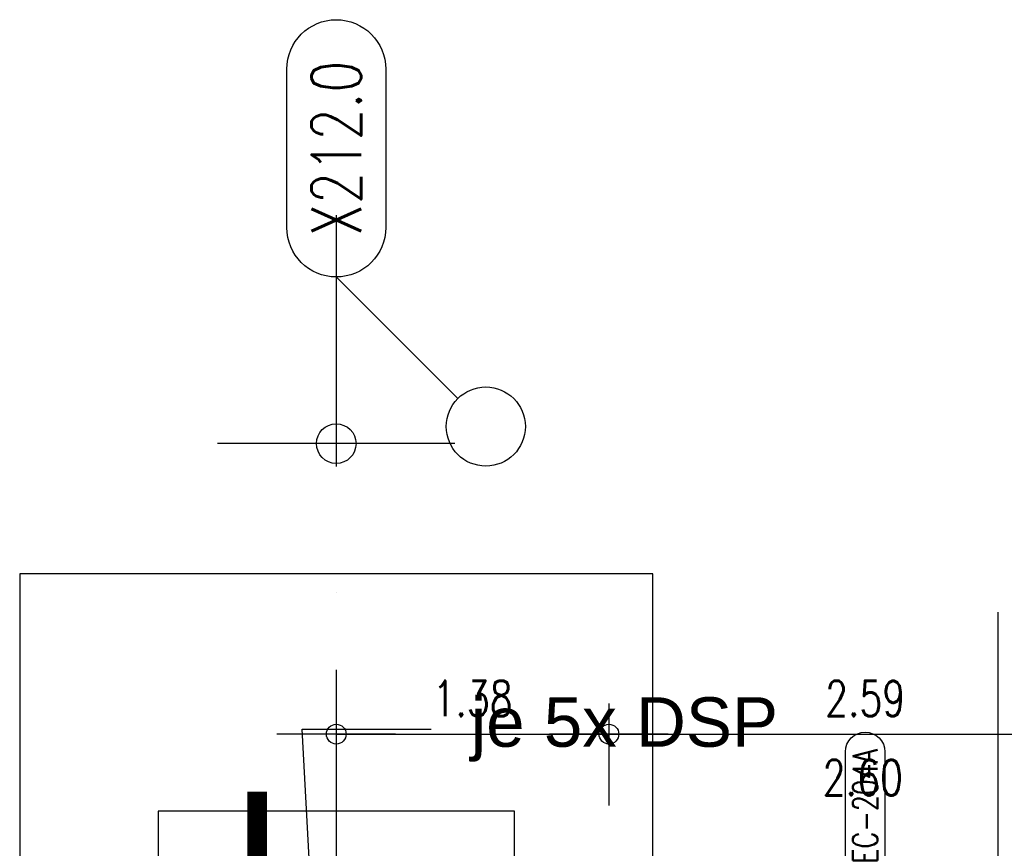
# Model space of a CAD drawing. Extents: x 34560 to 100229, y -303284 to -152113.
# Tile 58 of 74: x 61554 to 66531, y -156373 to -152186. Entities that reach past the tile are written whole.
import ezdxf
from ezdxf import colors
from ezdxf.entities.mleader import LeaderData, LeaderLine
from ezdxf.enums import TextEntityAlignment as Align
from ezdxf.math import Vec2, Vec3

# ---------------------------------------------------------------- set-up
doc = ezdxf.new("R2010")
doc.units = 0
doc.header["$LTSCALE"] = 100
for name, pattern in [('A__G__-_-_RA_-A-$0$STRICHPUNKT', [25.4, 12.7, -6.35, 0, -6.35]), ('A_CGEG-_-____-A-$0$VERDECKT', [9.525, 6.35, -3.175]), ('A_CGEG-_-____-A-$0$VERDECKT2', [4.7625, 3.175, -1.5875])]:
    doc.linetypes.add(name, pattern=pattern)
doc.layers.get('0').update_dxf_attribs({"linetype": 'CONTINUOUS'})
doc.layers.get('Defpoints').update_dxf_attribs({"linetype": 'CONTINUOUS'})
for name, color, linetype in [('A__G__-_-_RA_-A-$0$A1-ACHS-RAS---', 7, 'A__G__-_-_RA_-A-$0$STRICHPUNKT'), ('A__G__-_-_RA_-A-$0$A1-ACHS-TEX050', 50, 'CONTINUOUS'), ('A__G__-_-_RA_-A-$0$A3-BEMA-SS-100', 8, 'CONTINUOUS'), ('A__G__-_-_RA_-A-$0$A3-BEMA-SS-200', 8, 'CONTINUOUS'), ('A_CGEG-_-____-A-$0$A2-TUER-NUM050', 8, 'CONTINUOUS'), ('A_CGEG-_-____-A-$0$A2-VERD-UNT---', 1, 'A_CGEG-_-____-A-$0$VERDECKT'), ('A_CGEG-_-____-A-$0$A3-BEMA-SS-100', 8, 'CONTINUOUS'), ('A_CGEG-_-____-A-$0$A3-FUGE-------', 2, 'A_CGEG-_-____-A-$0$VERDECKT2'), ('A_CGEG-_-____-A-$0$A3-TEXT-A--100', 210, 'CONTINUOUS'), ('BITO_BUILDING', 8, 'CONTINUOUS'), ('BITO_DIMENSION', 7, 'CONTINUOUS')]:
    doc.layers.add(name, color=color, linetype=linetype)
doc.styles.add('A__G__-_-_RA_-A-$0$NORMAL', font='romans.shx', dxfattribs={"width": 0.75})
doc.styles.add('A_CGEG-_-____-A-$0$NORMAL', font='romans.shx', dxfattribs={"width": 0.75})
doc.styles.get("Standard").update_dxf_attribs({"font": 'ARIAL.TTF'})

# ---------------------------------------------------------------- blocks, each defined once
blk = doc.blocks.new('A__G__-_-_RA_-A-$0$AX050-05')
at = {"layer": 'A__G__-_-_RA_-A-$0$A1-ACHS-TEX050'}
blk.add_lwpolyline([(-25, 105, -1), (25, 105), (25, 25, -1), (-25, 25)], format="xyb", close=True, dxfattribs=at)
at = {"layer": 'Defpoints'}
blk.add_line((61.43, -61.43), (0, 0), dxfattribs=at)
blk.add_circle((75.57, -75.57), 20, dxfattribs=at)
at = {"layer": 'A__G__-_-_RA_-A-$0$A1-ACHS-TEX050', "color": 70, "style": 'A__G__-_-_RA_-A-$0$NORMAL', "width": 0.75}
blk.add_attdef('A', text='', height=25, rotation=90, dxfattribs=at).set_placement((0, 65), align=Align.MIDDLE)
blk = doc.blocks.new('A__G__-_-_RA_-A-$0$ARCH-BEMTICK')
blk.add_line((0.3, 0), (-0.3, 0))
blk.add_circle((0, 0), 0.05)
blk = doc.blocks.new('A_CGEG-_-____-A-$0$FC4')
at = {"layer": 'A_CGEG-_-____-A-$0$A2-VERD-UNT---'}
for points in [[(-160, 210), (-160, -210), (160, -210), (160, 210)], [(-90, 90), (-90, -90), (90, -90), (90, 90)]]:
    blk.add_lwpolyline(points, close=True, dxfattribs=at)
blk = doc.blocks.new('A_CGEG-_-____-A-$0$B_T3250')
at = {"layer": 'A_CGEG-_-____-A-$0$A2-TUER-NUM050'}
blk.add_lwpolyline([(-10, -60, -1), (10, -60), (10, -115, -1), (-10, -115)], format="xyb", close=True, dxfattribs=at)
at = {"layer": 'A_CGEG-_-____-A-$0$A2-TUER-NUM050', "style": 'A_CGEG-_-____-A-$0$NORMAL', "width": 0.75}
blk.add_attdef('POSNUM', text='', height=12.5, rotation=270, dxfattribs=at).set_placement((0, -87.5), align=Align.MIDDLE_CENTER)
blk = doc.blocks.new('A_CGEG-_-____-A-$0$ARCH-BEMTICK')
blk.add_line((0.3, 0), (-0.3, 0))
blk.add_circle((0, 0), 0.05)
blk = doc.blocks.new('EG-C-202ff GR kurz oReg')
at = {"layer": 'A__G__-_-_RA_-A-$0$A1-ACHS-RAS---'}
blk.add_line((24000, 21412.7), (24000, -2702.7), dxfattribs=at)
at = {"layer": 'A__G__-_-_RA_-A-$0$A3-BEMA-SS-100'}
blk.add_line((24000, 19114.3), (24000, 18400), dxfattribs=at)
at = {"layer": 'A_CGEG-_-____-A-$0$A3-BEMA-SS-100'}
for p, q in [((24000, 18944.3), (24000, 18430)), ((25378, 18944.3), (25378, 18430)), ((24000, 18790), (54630.8, 18790))]:
    blk.add_line(p, q, dxfattribs=at)
at = {"layer": 'A_CGEG-_-____-A-$0$A3-FUGE-------', "const_width": 100}
blk.add_lwpolyline([(23600, 18499.1), (23600, 1002.3)], dxfattribs=at)
at = {"layer": 'A_CGEG-_-____-A-$0$A3-TEXT-A--100'}
blk.add_line((27344.3, 19406.6), (27344.3, 17962.5), dxfattribs=at)
at = {"xscale": 10, "yscale": 10, "zscale": 10}
blk.add_blockref('A__G__-_-_RA_-A-$0$AX050-05', (24000, 21100), dxfattribs=at).add_auto_attribs({'A': 'X212.0'})
at = {"xscale": 10, "yscale": 10, "zscale": 10, "rotation": 180}
blk.add_blockref('A_CGEG-_-____-A-$0$B_T3250', (26673, 17550), dxfattribs=at).add_auto_attribs({'POSNUM': 'EC-204A'})
at = {"layer": 'A__G__-_-_RA_-A-$0$A3-BEMA-SS-200', "xscale": 2000, "yscale": 2000, "zscale": 10}
blk.add_blockref('A__G__-_-_RA_-A-$0$ARCH-BEMTICK', (24000, 20257.9), dxfattribs=at)
at = {"layer": 'A_CGEG-_-____-A-$0$A2-VERD-UNT---', "xscale": 10, "yscale": 10, "zscale": 10}
blk.add_blockref('A_CGEG-_-____-A-$0$FC4', (24000, 17500), dxfattribs=at)
at = {"layer": 'A_CGEG-_-____-A-$0$A3-BEMA-SS-100', "xscale": 1000, "yscale": 1000, "zscale": 10}
for p in [(24000, 18790), (25378, 18790)]:
    blk.add_blockref('A_CGEG-_-____-A-$0$ARCH-BEMTICK', p, dxfattribs=at)
at = {"layer": 'A_CGEG-_-____-A-$0$A3-BEMA-SS-100', "color": 10, "style": 'A_CGEG-_-____-A-$0$NORMAL', "width": 0.75}
for s, p in [('1.38', (24689, 18970)), ('2.59', (26673, 18970)), ('2.60', (26660.7, 18570))]:
    blk.add_text(s, height=180, dxfattribs=at).set_placement(p, align=Align.MIDDLE_CENTER)

msp = doc.modelspace()

# ---------------------------------------------------------------- block references
at = {"layer": 'BITO_BUILDING', "color": 6}
msp.add_blockref('EG-C-202ff GR kurz oReg', (39154.335, -174586.328), dxfattribs=at)

# ---------------------------------------------------------------- leaders
at = {"layer": 'BITO_DIMENSION'}
ml = msp.add_multileader_mtext('Standard', dxfattribs=at)
ml.set_content('je 5x DSP', color=256)
ml.set_leader_properties()
ml.build(insert=Vec2(0, 0))
ml.multileader.update_dxf_attribs({"text_right_attachment_type": 6, "dogleg_length": 0.36, "arrow_head_size": 250, "scale": 100})
ctx = ml.context
ctx.base_point, ctx.scale, ctx.char_height, ctx.arrow_head_size, ctx.landing_gap_size, ctx.plane_origin = Vec3(63634.374, -155771.891), 100, 250, 250, 200, Vec3(62092.213, -157825.723)
ctx.right_attachment = 6
notes = []
notes.append((ctx, [(0, (1, 1, 0), (62982.008, -155771.891), (1, 0), 652.366, [(1, [(62092.213, -157825.723), (63090.482, -157817.485)], 0, [])])]))
ctx.mtext.insert, ctx.mtext.flow_direction = Vec3(63834.374, -155610.142), 5
for ctx, leaders in notes:
    for number, flags, end, landing, length, lines in leaders:
        leader = LeaderData()
        leader.index, (leader.has_last_leader_line, leader.has_dogleg_vector, leader.attachment_direction) = number, flags
        leader.last_leader_point, leader.dogleg_vector, leader.dogleg_length = Vec3(end), Vec3(landing), length
        for number, points, colour, breaks in lines:
            line = LeaderLine()
            line.index, line.vertices, line.color, line.breaks = number, Vec3.list(points), colors.encode_raw_color(colour), breaks
            leader.lines.append(line)
        ctx.leaders.append(leader)

doc.saveas('drawing.dxf')
